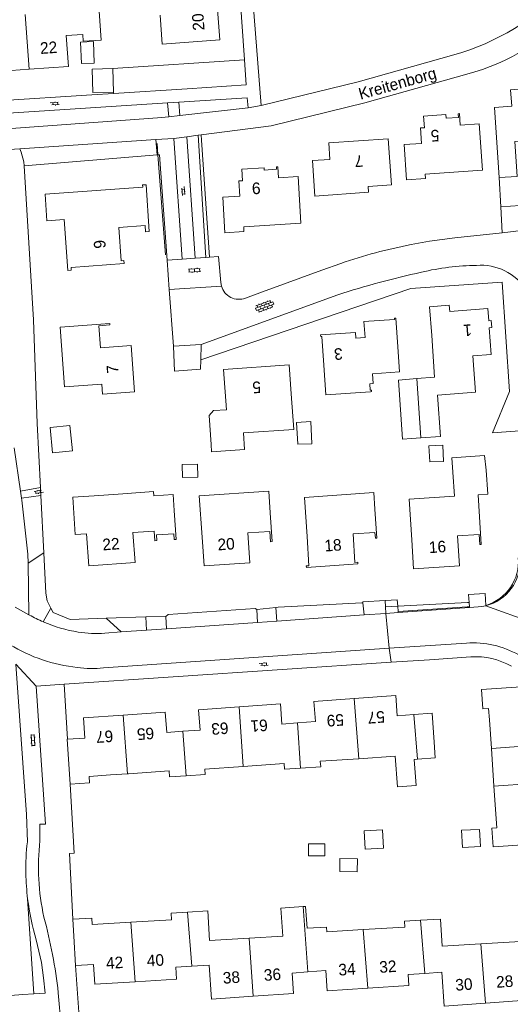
# Model space of a CAD drawing. Extents: x 99476 to 102828, y 406437 to 407931.
# Tile 18 of 162: x 100069 to 100154, y 406614 to 406785. Entities that reach past the tile are written whole.
import ezdxf

# ---------------------------------------------------------------- set-up
doc = ezdxf.new("R2010")
doc.units = 0
doc.header["$MEASUREMENT"] = 0
for name, color, linetype, lineweight in [('BG_bijgebouw', 253, 'Continuous', 0), ('BG_dakoverstek', 253, 'Continuous', 13), ('BG_dakoverstek bijgebouw', 253, 'Continuous', 0), ('BG_heg haag', 253, 'Continuous', 0), ('BG_hek', 253, 'Continuous', 0), ('BG_hoofdgebouw', 253, 'Continuous', 13), ('BG_huisnummer', 253, 'Continuous', 0), ('BG_kant verharding', 253, 'Continuous', 0), ('BG_open verharding', 253, 'Continuous', 0), ('BG_schutting', 253, 'Continuous', 0), ('BG_straatnaam', 253, 'Continuous', 0), ('BG_tussenmuur', 253, 'Continuous', 0), ('BG_vlakafsluiter', 253, 'Continuous', 0)]:
    doc.layers.add(name, color=color, linetype=linetype, lineweight=lineweight)
doc.styles.add('Style-WORKING', font='WORKING.shx')

# ---------------------------------------------------------------- blocks, each defined once
blk = doc.blocks.new('S02OV6')
at = {"layer": 'BG_open verharding', "linetype": 'Continuous', "lineweight": 0}
for p, q in [((0, 0.20784), (1.371449, 0.20784)), ((0.085505, 0.20784), (0.085505, 0.268177)), ((0.485, -0.192), (0.486, 0.207)), ((0.885505, 0.20784), (0.885505, 0.31106)), ((1.285, -0.193), (1.285, 0.207)), ((0.268333, -0.19216), (1.549656, -0.19216)), ((0.885505, -0.32925), (0.885505, -0.19216))]:
    blk.add_line(p, q, dxfattribs=at)
blk = doc.blocks.new('S02OV2')
at = {"layer": 'BG_open verharding', "linetype": 'Continuous', "lineweight": 0}
for p, q in [((0.052866, 0.482148), (0.183301, 0.482148)), ((0.183301, -1.01785), (0.183301, 0.982147)), ((0.183301, 0.895191), (0.705039, 0.895191)), ((0.705039, -1.01785), (0.705039, 0.982147)), ((0.705039, 0.43867), (0.835473, 0.43867)), ((0.052866, -0.517416), (0.183301, -0.517416)), ((0.183301, -0.017851), (0.705039, -0.017851)), ((0.183301, -0.930894), (0.705039, -0.930894)), ((0.705039, -0.473938), (0.835473, -0.473938))]:
    blk.add_line(p, q, dxfattribs=at)
blk = doc.blocks.new('S02OV4')
at = {"layer": 'BG_open verharding', "linetype": 'Continuous', "lineweight": 0}
for p, q in [((0, -0.200092), (0, 0.200092)), ((0, 0.2), (3.201, 0.2)), ((0.214, 0.6), (2.9, 0.6)), ((0.4, 0.199), (0.4, 0.6)), ((0.8, 0.6), (0.8, 0.7)), ((0.8, -0.2), (0.8, 0.2)), ((1.2, 0.2), (1.2, 0.6)), ((1.6, 0.6), (1.6, 0.7)), ((1.6, -0.2), (1.6, 0.2)), ((2, 0.199), (2, 0.6)), ((2.4, 0.6), (2.4, 0.7)), ((2.4, -0.2), (2.4, 0.2)), ((2.8, 0.2), (2.8, 0.6)), ((3.2, -0.199908), (3.2, 0.200092)), ((0, -0.2), (3.2, -0.199)), ((0.31, -0.6), (2.9, -0.6)), ((0.4, -0.6), (0.399, -0.2)), ((0.8, -0.7), (0.8, -0.6)), ((1.2, -0.6), (1.2, -0.2)), ((1.6, -0.7), (1.6, -0.6)), ((2, -0.6), (1.999, -0.2)), ((2.4, -0.7), (2.4, -0.6)), ((2.8, -0.6), (2.8, -0.2))]:
    blk.add_line(p, q, dxfattribs=at)

msp = doc.modelspace()

# ---------------------------------------------------------------- linework, layer by layer
at = {"layer": 'BG_bijgebouw', "linetype": 'Continuous', "lineweight": 0}
msp.add_line((100138.311, 406712.272), (100136.72, 406712.16), dxfattribs=at)
at = {"layer": 'BG_bijgebouw', "linetype": 'Continuous', "lineweight": 0, "flags": 128}
for points in [[(100137.626, 406722.518), (100134.467, 406722.27), (100135.179, 406712.052), (100136.72, 406712.16)], [(100116.805, 406714.947), (100119.284, 406715.082), (100119.488, 406711.242), (100117.047, 406711.171), (100116.805, 406714.947)], [(100139.719, 406710.888), (100142.126, 406710.986), (100142.249, 406708.195), (100139.867, 406708.118), (100139.719, 406710.888)], [(100140.63, 406659.68), (100140.27, 406664.66), (100137.133, 406664.436)], [(100140.63, 406659.68), (100140.819, 406656.938), (100137.751, 406656.725)]]:
    msp.add_lwpolyline(points, dxfattribs=at)
at = {"layer": 'BG_dakoverstek', "linetype": 'Continuous', "lineweight": 13}
for p, q in [((100084.65, 406654.002), (100087.588, 406654.205)), ((100087.588, 406654.205), (100087.756, 406654.217))]:
    msp.add_line(p, q, dxfattribs=at)
at = {"layer": 'BG_dakoverstek', "linetype": 'Continuous', "lineweight": 13, "flags": 128}
for points in [[(100080.511, 406695.702), (100078.575, 406695.551), (100078.163, 406702.001), (100081.822, 406702.242)], [(100095.491, 406702.472), (100092.171, 406702.232), (100092.117, 406702.982)], [(100133.906, 406657.253), (100134.272, 406651.974), (100137.495, 406652.198), (100137.185, 406656.686)], [(100114.477, 406626.131), (100114.126, 406630.974), (100117.978, 406631.253)], [(100117.978, 406631.253), (100118.405, 406631.284), (100118.678, 406627.509)]]:
    msp.add_lwpolyline(points, dxfattribs=at)
at = {"layer": 'BG_dakoverstek bijgebouw', "linetype": 'Continuous', "lineweight": 0}
msp.add_line((100085.087, 406776.102), (100085.163, 406772.033), dxfattribs=at)
at = {"layer": 'BG_dakoverstek bijgebouw', "linetype": 'Continuous', "lineweight": 0, "flags": 128}
for points in [[(100081.736, 406780.78), (100081.872, 406777.041), (100079.64, 406776.96), (100079.504, 406780.699), (100081.736, 406780.78)], [(100085.163, 406772.033), (100081.593, 406771.966), (100081.517, 406776.034), (100085.087, 406776.102)], [(100077.65, 406714.407), (100074.227, 406714.069), (100074.66, 406709.685), (100078.083, 406710.023), (100077.65, 406714.407)], [(100097.123, 406705.412), (100097.045, 406707.638), (100099.688, 406707.73), (100099.765, 406705.504), (100097.123, 406705.412)], [(100131.843, 406641.346), (100131.691, 406644.488), (100128.542, 406644.335), (100128.694, 406641.193), (100131.843, 406641.346)], [(100148.609, 406641.623), (100148.457, 406644.592), (100145.355, 406644.434), (100145.507, 406641.464), (100148.609, 406641.623)], [(100121.729, 406642.099), (100121.744, 406640.045), (100118.896, 406640.024), (100118.881, 406642.079), (100121.729, 406642.099)], [(100124.337, 406639.563), (100124.3, 406637.33), (100127.328, 406637.28), (100127.365, 406639.513), (100124.337, 406639.563)]]:
    msp.add_lwpolyline(points, dxfattribs=at)
at = {"layer": 'BG_heg haag', "linetype": 'Continuous', "lineweight": 0}
for p, q in [((100097.908, 406772.624), (100085.177, 406771.808)), ((100085.177, 406771.808), (100081.427, 406771.568)), ((100100.418, 406763.716), (100100.344, 406764.656)), ((100100.418, 406763.716), (100101.765, 406743.511)), ((100069.699, 406759.96), (100069.738, 406759.318)), ((100110.929, 406737.493), (100121.215, 406741.253)), ((100072.583, 406703.715), (100072.655, 406702.299)), ((100072.655, 406702.299), (100073.16, 406692.413)), ((100128.133, 406683.749), (100113.641, 406683.011)), ((100109.665, 406682.771), (100094.65, 406681.729)), ((100139.8, 406673.927), (100146.968, 406674.41)), ((100070.31, 406642.449), (100070.176, 406647.141)), ((100072.47, 406642.608), (100072.48, 406645.5)), ((100071.425, 406616.156), (100069.514, 406616.024)), ((100076.16, 406610.12), (100075.64, 406616.35))]:
    msp.add_line(p, q, dxfattribs=at)
at = {"layer": 'BG_heg haag', "linetype": 'Continuous', "lineweight": 0, "flags": 128}
for points in [[(100069.738, 406759.318), (100071.345, 406732.646), (100072.018, 406714.781), (100072.583, 406703.715)], [(100152.41, 406747.733), (100144.198, 406746.833), (100142.011, 406746.567), (100139.831, 406746.248)], [(100103.854, 406738.496), (100103.737, 406739.103), (100103.32, 406743.62), (100101.765, 406743.511)], [(100073.16, 406692.413), (100073.515, 406685.448), (100073.748, 406684.106)], [(100071.85, 406625.51), (100072.72, 406621.609), (100073.116, 406618.958), (100073.37, 406616.29), (100071.425, 406616.156)]]:
    msp.add_lwpolyline(points, dxfattribs=at)
at = {"layer": 'BG_heg haag', "linetype": 'Continuous', "lineweight": 0, "extrusion": (0, 0, -1)}
for centre, radius, start, end in [((-100154.11665, 406656.086988), 91.284962, 71.049001, 78.958015), ((-100147.79947, 406661.944271), 12.493428, 86.183995, 119.713477), ((-100104.993189, 406638.005291), 34.9667, 358.349244, 7.301122), ((-100112.372054, 406638.097127), 40.156219, 347.544233, 6.449826), ((-100112.00003, 406637.716578), 41.965182, 352.951428, 359.018866), ((-100111.912381, 406637.701593), 41.876357, 343.074196, 352.95706)]:
    msp.add_arc(centre, radius, start, end, dxfattribs=at)
at = {"layer": 'BG_heg haag', "linetype": 'Continuous', "lineweight": 0}
for centre, radius, start, end in [((100106.895608, 406739.394608), 3.171573, 196.459158, 290.089414), ((99988.71527, 406606.660868), 87.463066, 6.360264, 15.093628)]:
    msp.add_arc(centre, radius, start, end, dxfattribs=at)
at = {"layer": 'BG_hek', "linetype": 'Continuous', "lineweight": 0}
for p, q in [((100069.699, 406759.96), (100069.221, 406761.681)), ((100073.748, 406684.106), (100074.348, 406682.86)), ((100134.32, 406683.175), (100146.405, 406683.821)), ((100133.303, 406683.121), (100134.32, 406683.175)), ((100083.899, 406681.098), (100090.783, 406681.329))]:
    msp.add_line(p, q, dxfattribs=at)
at = {"layer": 'BG_hek', "linetype": 'Continuous', "lineweight": 0, "flags": 128}
msp.add_lwpolyline([(100074.348, 406682.86), (100074.735, 406682.056), (100077.716, 406680.89), (100083.899, 406681.098)], dxfattribs=at)
at = {"layer": 'BG_hoofdgebouw', "linetype": 'Continuous', "lineweight": 13}
for p, q in [((100151.86, 406757.28), (100154.96, 406757.47)), ((100140.712, 406722.76), (100140.23, 406729.97)), ((100140.712, 406722.76), (100137.626, 406722.518)), ((100143.875, 406706.336), (100144.146, 406702.168)), ((100081.822, 406702.242), (100086.811, 406702.598)), ((100086.811, 406702.598), (100092.117, 406702.982)), ((100095.491, 406702.472), (100095.692, 406699.698)), ((100150.512, 406658.545), (100150.17, 406663.5)), ((100150.959, 406652.083), (100150.512, 406658.545)), ((100133.906, 406657.253), (100127.582, 406656.815)), ((100137.751, 406656.725), (100137.185, 406656.686)), ((100077.7, 406652.39), (100081.04, 406652.62)), ((100157.522, 406642.049), (100153.43, 406641.77)), ((100078.144, 406629.065), (100078.325, 406626.107)), ((100114.477, 406626.131), (100108.628, 406625.783))]:
    msp.add_line(p, q, dxfattribs=at)
at = {"layer": 'BG_hoofdgebouw', "linetype": 'Continuous', "lineweight": 13, "flags": 128}
for points in [[(100103.076, 406787.829), (100103.57, 406781.07), (100093.621, 406780.34), (100093.25, 406785.32)], [(100070.615, 406775.988), (100077.385, 406776.454), (100077.015, 406781.827), (100079.869, 406782.023), (100079.952, 406780.819), (100083.038, 406781.031), (100082.692, 406786.06)], [(100060.904, 406780.894), (100060.923, 406780.895), (100061.004, 406779.716), (100061.295, 406779.736), (100061.214, 406780.903), (100063.96, 406781.092), (100064.341, 406775.556), (100070.615, 406775.988)], [(100154.96, 406757.47), (100154.56, 406763.48), (100160.72, 406763.91), (100160.65, 406764.91), (100164.67, 406765.19), (100163.949, 406775.655), (100160.503, 406775.406), (100159.741, 406774.541), (100159.856, 406772.875), (100153.84, 406772.46), (100154.03, 406769.59), (100151.04, 406769.38), (100151.86, 406757.28)], [(100135.82, 406756.86), (100139.1, 406757.08), (100139.05, 406757.88), (100148.96, 406758.56), (100148.43, 406766.56), (100145.11, 406766.35), (100145.02, 406768.32), (100144.77, 406768.28), (100144.82, 406767.67), (100142.69, 406767.52), (100142.64, 406768.16), (100138.79, 406767.88), (100138.93, 406765.88), (100138.27, 406765.84), (100138.45, 406763.18), (100135.46, 406762.98), (100135.82, 406756.86)], [(100120.02, 406754.07), (100119.62, 406760.2), (100122.61, 406760.4), (100122.42, 406763.26), (100132.69, 406763.97), (100133.23, 406755.99), (100129.22, 406755.72), (100129.29, 406754.72), (100120.02, 406754.07)], [(100104.45, 406747.72), (100107.75, 406747.95), (100107.7, 406748.75), (100117.59, 406749.37), (100117.118, 406757.448), (100113.714, 406757.248), (100113.604, 406759.137), (100113.353, 406759.122), (100113.378, 406758.697), (100111.262, 406758.573), (100111.239, 406758.963), (100107.386, 406758.737), (100107.503, 406756.729), (100106.863, 406756.691), (100107.019, 406754.036), (100104.069, 406753.864), (100104.45, 406747.72)], [(100077.32, 406741.22), (100077.88, 406741.26), (100077.85, 406741.7), (100087.01, 406742.39), (100086.97, 406742.93), (100086.49, 406742.9), (100086.13, 406748.63), (100090.65, 406748.99), (100090.73, 406747.88), (100091.37, 406747.93), (100090.86, 406756.02), (100090.22, 406756), (100090.25, 406755.6), (100073.364, 406754.42), (100073.689, 406749.772), (100076.661, 406749.996), (100077.32, 406741.22)], [(100140.23, 406729.97), (100139.84, 406734.95), (100143.23, 406735.22), (100143.32, 406734.14), (100149.9, 406734.66), (100150.06, 406732.51), (100150.5, 406732.54), (100150.57, 406731.37), (100150.15, 406731.31), (100150.46, 406726.68), (100147.31, 406726.45), (100147.75, 406720.15), (100141.21, 406719.66), (100141.71, 406712.51), (100138.311, 406712.272)], [(100134.35, 406727.98), (100134, 406732.97), (100133.74, 406732.97), (100133.74, 406732.76), (100128.49, 406732.41), (100128.7, 406729.6), (100127.11, 406729.49), (100127.04, 406730.48), (100121, 406730.06), (100121.02, 406729.8), (100121.22, 406729.82), (100121.57, 406724.83)], [(100088.83, 406720.21), (100083.3, 406719.8), (100083.16, 406721.57), (100076.74, 406721.1), (100075.98, 406731.42), (100084.53, 406732.06), (100084.55, 406731.8), (100082.66, 406731.65), (100082.97, 406727.85), (100088.24, 406728.22), (100088.83, 406720.21)], [(100129.606, 406720.253), (100129.806, 406720.267), (100129.789, 406720.516), (100129.589, 406720.502), (100129.511, 406721.619), (100130.1, 406721.66), (100129.982, 406723.346), (100134.652, 406723.671), (100134.35, 406727.98)], [(100115.913, 406719.885), (100115.561, 406724.905), (100104.216, 406724.11), (100104.708, 406717.137), (100102.5, 406716.982), (100101.708, 406716.125), (100102.057, 406711.137)], [(100121.57, 406724.83), (100121.925, 406719.718), (100129.606, 406720.253)], [(100102.057, 406711.137), (100102.142, 406709.858), (100107.852, 406710.256), (100107.653, 406713.119), (100116.338, 406713.724), (100115.913, 406719.885)], [(100143.875, 406706.336), (100143.692, 406708.82), (100149.326, 406709.207), (100149.603, 406706.709)], [(100136.743, 406694.65), (100137.068, 406689.656), (100145.009, 406690.173), (100144.672, 406695.338), (100148.433, 406695.584), (100148.546, 406693.842), (100148.778, 406693.857), (100148.219, 406702.429), (100149.875, 406702.537), (100149.603, 406706.709)], [(100112.3, 406699.32), (100112.039, 406703.06), (100100.015, 406702.222), (100100.51, 406695.12)], [(100130.39, 406699.92), (100130.188, 406702.812), (100118.189, 406701.976), (100118.66, 406695.22)], [(100144.146, 406702.168), (100136.289, 406701.663), (100136.743, 406694.65)], [(100095.692, 406699.698), (100096.048, 406694.714), (100095.686, 406694.688), (100095.614, 406695.701), (100092.636, 406695.489), (100092.706, 406694.512), (100092.346, 406694.486), (100092.226, 406696.17), (100088.543, 406695.908), (100088.915, 406690.701), (100080.909, 406690.13), (100080.511, 406695.702)], [(100100.51, 406695.12), (100100.86, 406690.14), (100108.76, 406690.69), (100108.44, 406695.87), (100112.22, 406696.1), (100112.33, 406694.31), (100112.6, 406694.33), (100112.3, 406699.32)], [(100118.66, 406695.22), (100118.96, 406690.15), (100118.51, 406690.16), (100118.54, 406689.89), (100127.44, 406690.51), (100127.42, 406690.79), (100126.92, 406690.75), (100126.62, 406695.67), (100130.39, 406695.92), (100130.46, 406694.91), (100130.73, 406694.93), (100130.39, 406699.92)], [(100150.17, 406663.5), (100150.03, 406665.5), (100149.03, 406665.43), (100148.79, 406668.75), (100156.54, 406669.3), (100156.76, 406666.25), (100160.26, 406666.49), (100160.757, 406659.304)], [(100126.823, 406667.198), (100119.85, 406666.69), (100120.1, 406663.22), (100117.006, 406662.996)], [(100137.133, 406664.436), (100134.24, 406664.23), (100133.98, 406667.72), (100126.823, 406667.198)], [(100097.172, 406661.547), (100094.42, 406661.36), (100094.14, 406664.86), (100086.878, 406664.357)], [(100106.898, 406665.774), (100099.91, 406665.26), (100100.151, 406661.75), (100097.172, 406661.547)], [(100117.006, 406662.996), (100114.311, 406662.8), (100114.06, 406666.3), (100106.898, 406665.774)], [(100086.878, 406664.357), (100079.99, 406663.88), (100080.24, 406660.37), (100077.218, 406660.183)], [(100077.218, 406660.183), (100077.17, 406660.18), (100077.7, 406652.39)], [(100127.582, 406656.815), (100120.943, 406656.355), (100121.008, 406655.409), (100117.542, 406655.169)], [(100097.737, 406653.856), (100094.871, 406653.658), (100094.799, 406654.705), (100087.756, 406654.217)], [(100107.635, 406655.473), (100100.978, 406655.012), (100101.042, 406654.085), (100097.737, 406653.856)], [(100117.542, 406655.169), (100114.744, 406654.975), (100114.675, 406655.961), (100107.635, 406655.473)], [(100084.65, 406654.002), (100080.961, 406653.747), (100081.04, 406652.62)], [(100153.43, 406641.77), (100150.831, 406641.59), (100150.608, 406644.806), (100151.458, 406644.865), (100150.959, 406652.083)], [(100088.211, 406628.56), (100081.507, 406628.161), (100081.442, 406629.261), (100078.144, 406629.065)], [(100098.008, 406630.275), (100095.149, 406630.105), (100095.216, 406628.977), (100088.211, 406628.56)], [(100108.628, 406625.783), (100101.806, 406625.377), (100101.502, 406630.483), (100098.008, 406630.275)], [(100148.695, 406624.815), (100142.004, 406624.417), (100141.725, 406629.098), (100138.288, 406628.893)], [(100128.377, 406627.262), (100122.069, 406626.887), (100122.021, 406627.708), (100118.678, 406627.509)], [(100138.288, 406628.893), (100135.482, 406628.726), (100135.544, 406627.689), (100128.377, 406627.262)], [(100078.63, 406621.041), (100078.628, 406621.041), (100078.325, 406626.107)], [(100155.5, 406626.225), (100155.559, 406625.224), (100148.695, 406624.815)], [(100088.92, 406618.252), (100081.965, 406617.835), (100081.761, 406621.229), (100078.63, 406621.041)], [(100098.746, 406620.941), (100095.958, 406620.761), (100096.084, 406618.681), (100088.92, 406618.252)], [(100109.355, 406615.753), (100102.15, 406615.249), (100101.749, 406621.135), (100098.746, 406620.941)], [(100118.768, 406619.944), (100116.09, 406619.75), (100116.33, 406616.24), (100109.355, 406615.753)], [(100129.133, 406617.136), (100122.13, 406616.67), (100121.88, 406620.17), (100118.768, 406619.944)], [(100138.987, 406619.681), (100136.15, 406619.48), (100136.27, 406617.61), (100129.133, 406617.136)], [(100149.495, 406614.549), (100142.36, 406614.04), (100141.95, 406619.89), (100138.987, 406619.681)], [(100159.305, 406618.76), (100156.28, 406618.56), (100156.51, 406615.05), (100149.495, 406614.549)]]:
    msp.add_lwpolyline(points, dxfattribs=at)
at = {"layer": 'BG_kant verharding', "linetype": 'Continuous', "lineweight": 0}
for p, q in [((100106.843, 406791.499), (100107.823, 406777.629)), ((100081.427, 406771.568), (100059.535, 406770.164)), ((100063.47, 406768.194), (100094.514, 406770.179)), ((100094.514, 406770.179), (100096.474, 406770.304)), ((100094.514, 406770.179), (100094.74, 406767.788)), ((100096.665, 406768.007), (100096.474, 406770.304)), ((100108.47, 406769.35), (100096.665, 406768.007)), ((100110.72, 406769.73), (100108.47, 406769.35)), ((100096.665, 406768.007), (100094.74, 406767.788)), ((100092.532, 406763.833), (100069.007, 406762.255)), ((100095.62, 406764.04), (100092.532, 406763.833)), ((100095.62, 406764.04), (100097.844, 406764.33)), ((100097.086, 406743.184), (100095.62, 406764.04)), ((100099.855, 406764.592), (100097.844, 406764.33)), ((100099.307, 406743.339), (100097.844, 406764.33)), ((100100.344, 406764.656), (100099.855, 406764.592)), ((100069.007, 406762.255), (100065.221, 406762.001)), ((100152.154, 406752.184), (100151.86, 406757.28)), ((100152.154, 406752.184), (100155.482, 406752.425)), ((100152.41, 406747.733), (100152.154, 406752.184)), ((100152.41, 406747.733), (100155.731, 406748.097)), ((100136.633, 406745.682), (100139.831, 406746.248)), ((100097.086, 406743.184), (100094.46, 406743)), ((100099.307, 406743.339), (100097.086, 406743.184)), ((100101.126, 406743.466), (100099.307, 406743.339)), ((100101.765, 406743.511), (100101.126, 406743.466)), ((100094.46, 406743), (100094.829, 406737.922)), ((100124.471, 406742.424), (100121.215, 406741.253)), ((100094.829, 406737.922), (100103.854, 406738.496)), ((100094.829, 406737.922), (100095.54, 406728.1)), ((100100.37, 406728.41), (100123.95, 406737)), ((100107.985, 406736.416), (100110.929, 406737.493)), ((100100.287, 406725.784), (100100.37, 406728.41)), ((100069.134, 406703.06), (100068.03, 406710.52)), ((100069.134, 406703.06), (100072.583, 406703.715)), ((100069.315, 406701.832), (100069.134, 406703.06)), ((100069.315, 406701.832), (100072.655, 406702.299)), ((100070.551, 406681.7), (100070.414, 406690.614)), ((100149.417, 406685.369), (100149.538, 406683.321)), ((100128.278, 406683.946), (100128.297, 406683.757)), ((100128.297, 406683.757), (100128.506, 406681.659)), ((100132.164, 406684.163), (100132.206, 406683.053)), ((100146.559, 406685.17), (100146.653, 406683.835)), ((100146.653, 406683.835), (100146.71, 406683.037)), ((100070.551, 406681.7), (100068.19, 406683.03)), ((100109.95, 406682.592), (100110.092, 406680.369)), ((100113.271, 406682.92), (100113.447, 406680.604)), ((100132.249, 406681.922), (100128.506, 406681.659)), ((100132.206, 406683.053), (100132.249, 406681.922)), ((100134.391, 406682.072), (100132.249, 406681.922)), ((100146.717, 406682.935), (100134.391, 406682.072)), ((100146.71, 406683.037), (100146.717, 406682.935)), ((100149.538, 406683.321), (100149.542, 406683.247)), ((100070.643, 406681.649), (100070.551, 406681.7)), ((100090.783, 406681.329), (100090.902, 406679.025)), ((100094.212, 406681.405), (100094.363, 406679.268)), ((100110.092, 406680.369), (100094.363, 406679.268)), ((100113.447, 406680.604), (100110.092, 406680.369)), ((100128.506, 406681.659), (100113.447, 406680.604)), ((100086.498, 406678.717), (100083.69, 406678.52)), ((100090.902, 406679.025), (100086.498, 406678.717)), ((100094.363, 406679.268), (100090.902, 406679.025)), ((100132.84, 406675.894), (100146.203, 406676.81)), ((100083.48, 406672.51), (100132.84, 406675.894)), ((100076.653, 406669.667), (100133.164, 406673.479)), ((100133.164, 406673.479), (100139.8, 406673.927)), ((100070.176, 406647.141), (100068.32, 406673.17)), ((100071.8, 406669.34), (100076.653, 406669.667)), ((100069.514, 406616.024), (100003.289, 406611.461))]:
    msp.add_line(p, q, dxfattribs=at)
at = {"layer": 'BG_kant verharding', "linetype": 'Continuous', "lineweight": 0, "flags": 128}
for points in [[(100166.11, 406793.61), (100109.15, 406789.54), (100110.72, 406769.73)], [(100107.823, 406777.629), (100108.13, 406773.28), (100097.908, 406772.624)], [(100144.024, 406778.461), (100127.48, 406773.81), (100110.72, 406769.73)], [(100146.28, 406775.12), (100128.66, 406770.17), (100112.43, 406766.23), (100100.344, 406764.656)], [(100096.474, 406770.304), (100108.29, 406771.06), (100108.47, 406769.35)], [(100094.74, 406767.788), (100092.82, 406767.57), (100063.538, 406765.487)], [(100095.54, 406728.1), (100095.756, 406723.786), (100100.234, 406724.124), (100100.287, 406725.784)], [(100070.414, 406690.614), (100070.39, 406692.19), (100069.36, 406701.53), (100069.315, 406701.832)], [(100146.717, 406682.935), (100148.23, 406683.041), (100148.89, 406683.116), (100149.542, 406683.247)], [(100072.48, 406645.5), (100073.42, 406645.5), (100071.8, 406669.34)]]:
    msp.add_lwpolyline(points, dxfattribs=at)
at = {"layer": 'BG_kant verharding', "linetype": 'Continuous', "lineweight": 0, "extrusion": (0, 0, -1)}
for centre, radius, start, end in [((-100132.738681, 406818.522877), 41.621057, 222.713403, 254.26762), ((-100134.949419, 406815.551366), 41.989016, 223.532054, 254.344878), ((-100148.485906, 406698.784759), 43.30835, 76.571048, 89.313484), ((-100148.663594, 406732.586473), 9.529023, 85.807805, 146.1669), ((-100174.199022, 406579.655676), 165.173244, 72.28875, 77.492542), ((-100147.688975, 406690.763101), 7.741155, 175.867155, 256.150452), ((-100083.391594, 406704.383304), 26.064827, 293.371267, 299.282167), ((-100083.273824, 406704.164874), 25.81761, 279.346328, 293.323645), ((-100082.067727, 406697.101369), 18.652052, 265.010361, 279.21436), ((-100147.298342, 406660.79974), 16.047685, 86.086207, 119.665862)]:
    msp.add_arc(centre, radius, start, end, dxfattribs=at)
at = {"layer": 'BG_kant verharding', "linetype": 'Continuous', "lineweight": 0}
for centre, radius, start, end in [((100081.819733, 406700.353541), 27.913419, 238.639496, 264.059879), ((100081.507453, 406689.719781), 17.322456, 261.446385, 276.538583)]:
    msp.add_arc(centre, radius, start, end, dxfattribs=at)
at = {"layer": 'BG_schutting', "linetype": 'Continuous', "lineweight": 0}
for p, q in [((100092.883, 406761.197), (100092.734, 406763.172)), ((100094.188, 406743.896), (100092.883, 406761.197))]:
    msp.add_line(p, q, dxfattribs=at)
at = {"layer": 'BG_tussenmuur', "linetype": 'Continuous', "lineweight": 0}
for p, q in [((100069.907, 406785.478), (100070.615, 406775.988)), ((100137.626, 406722.518), (100138.311, 406712.272)), ((100126.823, 406667.198), (100127.582, 406656.815)), ((100106.898, 406665.774), (100107.635, 406655.473)), ((100086.878, 406664.357), (100087.588, 406654.205)), ((100137.751, 406656.725), (100137.133, 406664.436)), ((100097.172, 406661.547), (100097.737, 406653.856)), ((100117.006, 406662.996), (100117.542, 406655.169)), ((100150.512, 406658.545), (100160.757, 406659.304)), ((100150.959, 406652.083), (100161.207, 406652.797)), ((100117.978, 406631.253), (100118.768, 406619.944)), ((100098.008, 406630.275), (100098.746, 406620.941)), ((100088.211, 406628.56), (100088.92, 406618.252)), ((100138.288, 406628.893), (100138.987, 406619.681)), ((100108.628, 406625.783), (100109.355, 406615.753)), ((100128.377, 406627.262), (100129.133, 406617.136)), ((100148.695, 406624.815), (100149.495, 406614.549))]:
    msp.add_line(p, q, dxfattribs=at)
at = {"layer": 'BG_vlakafsluiter', "linetype": 'Continuous', "lineweight": 0}
for p, q in [((100107.823, 406777.629), (100085.087, 406776.102)), ((100085.163, 406772.033), (100085.177, 406771.808)), ((100092.727, 406761.184), (100092.532, 406763.833)), ((100099.855, 406764.592), (100101.126, 406743.466)), ((100069.221, 406761.681), (100069.007, 406762.255)), ((100069.738, 406759.318), (100092.727, 406761.184)), ((100092.883, 406761.197), (100092.727, 406761.184)), ((100095.54, 406728.1), (100100.37, 406728.41)), ((100070.414, 406690.614), (100073.16, 406692.413)), ((100146.559, 406685.17), (100149.417, 406685.369)), ((100128.133, 406683.749), (100128.297, 406683.757)), ((100128.278, 406683.946), (100132.164, 406684.163)), ((100146.405, 406683.821), (100146.653, 406683.835)), ((100073.052, 406680.457), (100074.348, 406682.86)), ((100109.665, 406682.771), (100109.95, 406682.592)), ((100109.95, 406682.592), (100113.271, 406682.92)), ((100113.641, 406683.011), (100113.271, 406682.92)), ((100133.303, 406683.121), (100132.206, 406683.053)), ((100132.249, 406681.922), (100132.84, 406675.894)), ((100134.32, 406683.175), (100134.38, 406682.241)), ((100134.38, 406682.241), (100134.391, 406682.072)), ((100149.542, 406683.247), (100165.143, 406677.659)), ((100086.498, 406678.717), (100083.899, 406681.098)), ((100090.783, 406681.329), (100094.212, 406681.405)), ((100094.65, 406681.729), (100094.212, 406681.405)), ((100132.84, 406675.894), (100133.164, 406673.479)), ((100068.32, 406673.17), (100071.8, 406669.34)), ((100076.653, 406669.667), (100077.218, 406660.183)), ((100071.425, 406616.156), (100070.352, 406632.567)), ((100078.63, 406621.041), (100079.483, 406608.713))]:
    msp.add_line(p, q, dxfattribs=at)
at = {"layer": 'BG_vlakafsluiter', "linetype": 'Continuous', "lineweight": 0, "flags": 128}
for points in [[(100094.46, 406743), (100093.167, 406761.22), (100092.883, 406761.197)], [(100155.445, 406713.492), (100150.699, 406713.143), (100153.662, 406720.309), (100152.399, 406739.162), (100136.583, 406738.103), (100100.287, 406725.784)], [(100132.164, 406684.163), (100134.248, 406684.291), (100134.32, 406683.175)], [(100134.38, 406682.241), (100146.321, 406683.079), (100146.71, 406683.037)], [(100078.144, 406629.065), (100077.589, 406640.443), (100078.391, 406640.491), (100077.7, 406652.39)]]:
    msp.add_lwpolyline(points, dxfattribs=at)
at = {"layer": 'BG_vlakafsluiter', "linetype": 'Continuous', "lineweight": 0}
msp.add_arc((100147.353209, 406690.8417), 7.831618, 286.19878, 5.247758, dxfattribs=at)

# ---------------------------------------------------------------- block references
at = {"layer": 'BG_open verharding', "linetype": 'Continuous', "lineweight": 0}
for name, p, rotation in [('S02OV6', (100074.245, 406769.994), 3.669254), ('S02OV6', (100097.197, 406755.711), 273.955038), ('S02OV2', (100099.181, 406741.661), 273.669254), ('S02OV4', (100109.817, 406734.482), 19.992894), ('S02OV6', (100073.028, 406703.093), 190.950434), ('S02OV6', (100110.367, 406673.072), 3.840747), ('S02OV2', (100071.732, 406660.009), 183.897896)]:
    msp.add_blockref(name, p, dxfattribs=dict(at, rotation=rotation))

# ---------------------------------------------------------------- texts
at = {"layer": 'BG_huisnummer', "linetype": 'Continuous', "lineweight": 0, "style": 'Style-WORKING'}
for s, rotation, p in [('20', 94.187705, (100100.94, 406782.749)), ('22', 3.955038, (100072.563, 406778.627)), ('5', 184.187705, (100141.451, 406765.566)), ('7', 183.955038, (100128.282, 406761.158)), ('9', 183.383288, (100110.551, 406756.451)), ('9', 93.612075, (100083.849, 406745.053)), ('1', 184.530521, (100147.073, 406731.928)), ('3', 183.955038, (100124.747, 406727.814)), ('7', 94.187705, (100086.082, 406723.477)), ('5', 184.012171, (100110.618, 406722.052)), ('22', 4.073364, (100083.346, 406692.81)), ('20', 3.955038, (100103.247, 406692.811)), ('18', 3.955038, (100121.715, 406692.616)), ('16', 3.726426, (100139.774, 406692.337)), ('57', 184.187705, (100132.017, 406665.07)), ('63', 184.187705, (100104.998, 406663.127)), ('61', 184.187705, (100111.786, 406663.625)), ('59', 184.187705, (100124.952, 406664.555)), ('67', 183.955038, (100085.069, 406661.725)), ('65', 183.955038, (100092.144, 406662.215)), ('42', 3.440495, (100083.955, 406620.459)), ('40', 3.440495, (100091.014, 406620.882)), ('36', 4.012171, (100111.248, 406618.391)), ('34', 3.78359, (100124.136, 406619.308)), ('32', 3.78359, (100131.206, 406619.778)), ('38', 4.012171, (100104.157, 406617.895)), ('30', 4.073364, (100144.356, 406616.689)), ('28', 4.073364, (100151.406, 406617.192))]:
    msp.add_text(s, height=2, rotation=rotation, dxfattribs=at).set_placement(p)
at = {"layer": 'BG_straatnaam', "linetype": 'Continuous', "lineweight": 0, "style": 'Style-WORKING'}
msp.add_text('Kreitenborg', height=2, rotation=15.717252, dxfattribs=at).set_placement((100127.891, 406770.715))

doc.saveas('drawing.dxf')
